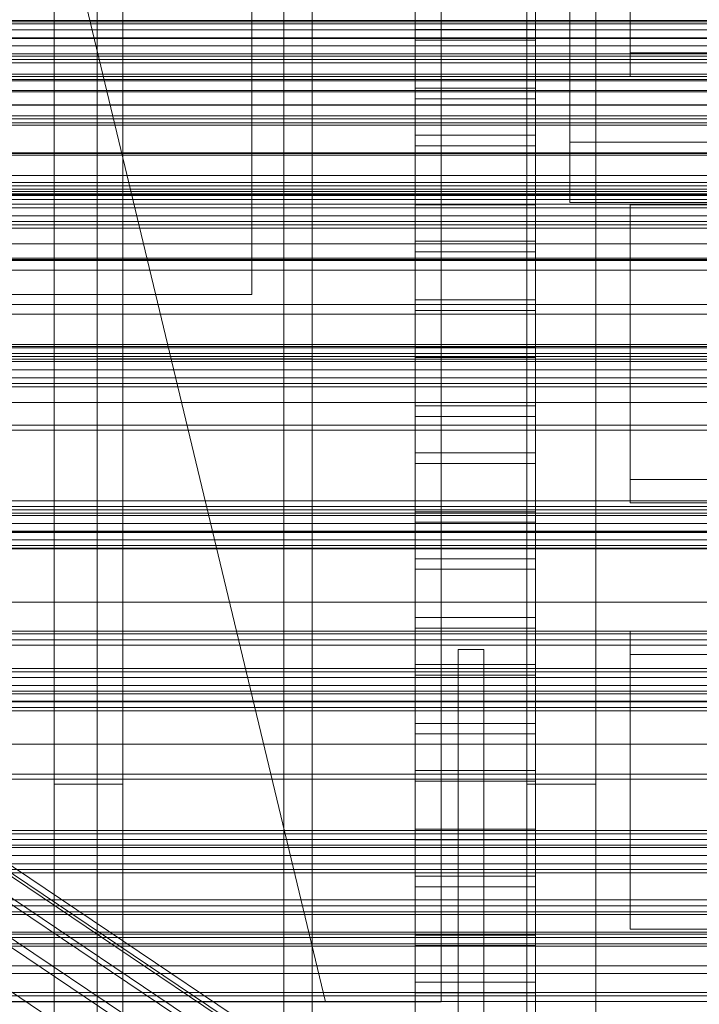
# Model space of a CAD drawing. Header units: millimetres. Extents: x -4395 to 65662, y -65530 to 6847.
# Tile 247 of 256: x -259 to -180, y -34680 to -34566. Entities that reach past the tile are written whole.
import ezdxf

# ---------------------------------------------------------------- set-up
doc = ezdxf.new("R2010")
doc.units = ezdxf.units.MM
for name, color, linetype, lineweight in [('COTAS_O', 1, 'Continuous', 0), ('frontal_briquetadora', 7, 'Continuous', 0), ('frontal_C01', 7, 'Continuous', 0), ('frontal_C02', 7, 'Continuous', 0), ('frontal_C03', 7, 'Continuous', 0), ('frontal_C04', 7, 'Continuous', 0), ('frontal_CHUTE_GRIZZLY_SEPARADOR', 7, 'Continuous', 0), ('frontal_mezcladora', 7, 'Continuous', 0), ('frontal_secador', 7, 'Continuous', 0)]:
    doc.layers.add(name, color=color, linetype=linetype, lineweight=lineweight)
doc.dimstyles.new('R19_100', dxfattribs={"dimtxt": 250, "dimasz": 150, "dimexe": 150, "dimexo": 80, "dimgap": 100, "dimtad": 1, "dimtih": 1, "dimtoh": 1, "dimdsep": 46, "dimcen": 0.09, "dimadec": 0, "dimazin": 0, "dimtfac": 1, "dimtdec": 4, "dimtofl": 0, "dimtmove": 0, "dimatfit": 3, "dimfxl": 1, "dimtolj": 1, "dimtzin": 0, "dimarcsym": 0})

# ---------------------------------------------------------------- blocks, each defined once
blk = doc.blocks.new('DIM_R33_46')
at = {"layer": 'COTAS_O'}
for p, q in [((-650, -33700), (50, -33700)), ((50, -33700), (5, -33850)), ((50, -34900), (50, -33700)), ((50, -33700), (95, -33850)), ((50, -34900), (5, -34750)), ((50, -34900), (95, -34750)), ((-650, -34900), (50, -34900))]:
    blk.add_line(p, q, dxfattribs=at)
blk.add_text('1200 O', height=250, rotation=90, dxfattribs=at).set_placement((-50, -34300))
blk = doc.blocks.new('DIM_R33_47')
at = {"layer": 'COTAS_O'}
for p, q in [((-650, -34200), (-500, -34155)), ((650, -34200), (500, -34155)), ((-650, -34900), (-650, -34200)), ((-650, -34200), (650, -34200)), ((-650, -34200), (-500, -34245)), ((650, -34200), (500, -34245)), ((650, -34900), (650, -34200))]:
    blk.add_line(p, q, dxfattribs=at)
blk.add_text('1300 O', height=250, dxfattribs=at).set_placement((0, -34100))

msp = doc.modelspace()

# ---------------------------------------------------------------- linework, layer by layer
at = {"layer": 'frontal_briquetadora'}
for p, q in [((-430, -33820), (-223.45, -34680)), ((-210, -34680), (-210, -33820)), ((-210, -34680), (-210, -34260)), ((-210, -34680), (-210, -34305)), ((-210, -34471), (-210, -34680)), ((-210, -34496), (-210, -34680)), ((-195, -34580), (-195, -34530)), ((-195, -34537), (-195, -34587)), ((-195, -34587), (-195, -34580)), ((195, -34580), (-195, -34580)), ((195, -34587), (-195, -34587)), ((-430, -34680), (-223.45, -34680)), ((-430, -34680), (-210, -34680)), ((-260, -34680), (-255, -34680)), ((-255, -34685), (-255, -34680)), ((-223.45, -34680), (-210, -34680))]:
    msp.add_line(p, q, dxfattribs=at)
at = {"layer": 'frontal_C01'}
for p, q in [((-250, -33252.594), (-250, -35948.128)), ((-250, -35952.922), (-250, -33257.389)), ((-228.298, -34405.548), (-228.298, -34680.553)), ((-228.298, -34686.312), (-228.298, -34411.307)), ((425, -34572.851), (-425, -34572.851)), ((425, -34575.677), (-425, -34575.677)), ((-425, -34587.189), (425, -34587.189)), ((-450, -34593.624), (450, -34593.624)), ((450, -34604.914), (-450, -34604.914)), ((-332.629, -34616.599), (-148.32, -34740.469)), ((-331.181, -34616.335), (-146.872, -34740.204)), ((-330.692, -34617.511), (-146.383, -34741.38)), ((-334.938, -34618.286), (-150.629, -34742.155)), ((-331.197, -34620.046), (-146.887, -34743.915)), ((-337.95, -34621.28), (-153.641, -34745.149)), ((-332.659, -34623.769), (-148.35, -34747.638)), ((450, -34627.201), (-450, -34627.201)), ((-334.981, -34628.425), (-150.672, -34752.294)), ((-450, -34638.491), (450, -34638.491)), ((-311.15, -34668.809), (311.15, -34668.809)), ((-311.15, -34669.514), (311.15, -34669.514)), ((-311.15, -34669.834), (311.15, -34669.834)), ((-311.15, -34671.902), (311.15, -34671.902)), ((-311.15, -34672.52), (311.15, -34672.52)), ((-311.15, -34675.809), (311.15, -34675.809)), ((-311.15, -34676.683), (311.15, -34676.683))]:
    msp.add_line(p, q, dxfattribs=at)
at = {"layer": 'frontal_C02'}
for p, q in [((-250, -32921.727), (-250, -35767.183)), ((-250, -35771.953), (-250, -32926.497)), ((-228.298, -34455.696), (-228.298, -34746.19)), ((-228.298, -34751.921), (-228.298, -34461.426)), ((-450, -34591.833), (450, -34591.833)), ((450, -34603.756), (-450, -34603.756)), ((-425, -34610.274), (425, -34610.274)), ((425, -34621.728), (-425, -34621.728)), ((450, -34625.243), (-450, -34625.243)), ((425, -34625.415), (-425, -34625.415)), ((-450, -34637.165), (450, -34637.165)), ((-425, -34636.869), (425, -34636.869))]:
    msp.add_line(p, q, dxfattribs=at)
at = {"layer": 'frontal_C03'}
for p, q in [((1270, -34565.855), (-1230, -34565.855)), ((1270, -34566.241), (-1230, -34566.241)), ((1270, -34566.907), (-1230, -34566.907)), ((-1230, -34567.839), (1270, -34567.839)), ((1270, -34568.782), (-1230, -34568.782)), ((1270, -34569.714), (-1230, -34569.714)), ((1270, -34570.38), (-1230, -34570.38)), ((1270, -34570.766), (-1230, -34570.766)), ((1270, -34572.356), (-1230, -34572.356)), ((1270, -34572.718), (-1230, -34572.718)), ((1270, -34581.245), (-1230, -34581.245)), ((1270, -34581.487), (-1230, -34581.487)), ((1270, -34584.696), (-1230, -34584.696)), ((1270, -34585.082), (-1230, -34585.082)), ((1270, -34585.748), (-1230, -34585.748)), ((1270, -34586.101), (-1230, -34586.101)), ((1270, -34586.186), (-1230, -34586.186)), ((-1230, -34586.68), (1270, -34586.68)), ((1270, -34587.623), (-1230, -34587.623)), ((1270, -34588.555), (-1230, -34588.555)), ((1270, -34589.221), (-1230, -34589.221)), ((1270, -34589.607), (-1230, -34589.607)), ((1270, -34603.537), (-1230, -34603.537)), ((1270, -34603.923), (-1230, -34603.923)), ((1270, -34604.589), (-1230, -34604.589)), ((-1230, -34605.521), (1270, -34605.521)), ((1270, -34606.464), (-1230, -34606.464)), ((1270, -34607.396), (-1230, -34607.396)), ((1270, -34608.062), (-1230, -34608.062)), ((1270, -34608.448), (-1230, -34608.448)), ((1270, -34622.378), (-1230, -34622.378)), ((1270, -34622.764), (-1230, -34622.764)), ((1270, -34623.43), (-1230, -34623.43)), ((-1230, -34624.362), (1270, -34624.362)), ((1270, -34625.305), (-1230, -34625.305)), ((1270, -34626.237), (-1230, -34626.237)), ((1270, -34626.903), (-1230, -34626.903)), ((1270, -34627.289), (-1230, -34627.289)), ((1270, -34641.219), (-1230, -34641.219)), ((1270, -34641.605), (-1230, -34641.605)), ((1270, -34642.271), (-1230, -34642.271)), ((-1230, -34643.203), (1270, -34643.203)), ((1270, -34644.145), (-1230, -34644.145)), ((1270, -34645.078), (-1230, -34645.078)), ((1270, -34645.744), (-1230, -34645.744)), ((1270, -34646.13), (-1230, -34646.13)), ((1270, -34660.06), (-1230, -34660.06)), ((1270, -34660.446), (-1230, -34660.446)), ((1270, -34661.112), (-1230, -34661.112)), ((-1230, -34662.044), (1270, -34662.044)), ((1270, -34662.986), (-1230, -34662.986)), ((1270, -34663.918), (-1230, -34663.918)), ((1270, -34664.585), (-1230, -34664.585)), ((1270, -34664.971), (-1230, -34664.971)), ((1270, -34678.901), (-1230, -34678.901)), ((1270, -34679.287), (-1230, -34679.287)), ((1270, -34679.953), (-1230, -34679.953))]:
    msp.add_line(p, q, dxfattribs=at)
at = {"layer": 'frontal_C04'}
for p, q in [((-225, -35487.488), (-225, -34411.606)), ((-225, -34417.244), (-225, -35493.126)), ((-250, -34440.737), (-250, -34605.183)), ((-250, -35516.618), (-250, -34440.737)), ((-225, -34605.183), (-225, -34440.737)), ((-225, -34440.737), (-225, -35516.618)), ((-213, -34531.175), (-213, -34566.883)), ((-199, -34566.883), (-199, -34531.175)), ((-232, -34597.721), (-232, -34537.721)), ((-213, -34573.724), (-213, -34538.015)), ((-199, -34538.015), (-199, -34573.724)), ((-188, -34537.67), (-188, -34569.619)), ((-188, -34572.356), (-188, -34540.406)), ((-213, -34543.488), (-213, -34579.196)), ((-199, -34579.196), (-199, -34543.488)), ((-213, -34586.036), (-213, -34550.328)), ((-199, -34550.328), (-199, -34586.036)), ((-213, -34555.8), (-213, -34591.509)), ((-199, -34591.509), (-199, -34555.8)), ((-225, -35634.08), (-225, -34558.198)), ((-213, -34598.349), (-213, -34562.641)), ((-199, -34562.641), (-199, -34598.349)), ((-225, -34563.836), (-225, -35639.718)), ((-213, -34566.883), (-199, -34566.883)), ((-213, -34566.883), (-213, -34573.724)), ((-199, -34566.883), (-199, -34573.724)), ((-199, -34568.113), (-213, -34568.113)), ((-213, -34568.113), (-213, -34603.821)), ((-213, -34574.953), (-213, -34568.113)), ((-199, -34603.821), (-199, -34568.113)), ((-199, -34568.113), (-199, -34574.953)), ((-188, -34569.619), (188, -34569.619)), ((-188, -34569.619), (-188, -34572.356)), ((188, -34572.356), (-188, -34572.356)), ((-199, -34573.724), (-213, -34573.724)), ((-213, -34574.953), (-199, -34574.953)), ((-213, -34610.662), (-213, -34574.953)), ((-199, -34574.953), (-199, -34610.662)), ((-213, -34579.196), (-199, -34579.196)), ((-213, -34579.196), (-213, -34586.036)), ((-199, -34579.196), (-199, -34586.036)), ((-199, -34580.426), (-213, -34580.426)), ((-213, -34580.426), (-213, -34616.134)), ((-213, -34587.266), (-213, -34580.426)), ((-199, -34616.134), (-199, -34580.426)), ((-199, -34580.426), (-199, -34587.266)), ((-199, -34586.036), (-213, -34586.036)), ((-213, -34587.266), (-199, -34587.266)), ((-213, -34622.974), (-213, -34587.266)), ((-199, -34587.266), (-199, -34622.974)), ((188, -34587.263), (-188, -34587.263)), ((-188, -34587.263), (-188, -34619.212)), ((-188, -34589.999), (-188, -34587.263)), ((-188, -34589.999), (188, -34589.999)), ((-188, -34621.948), (-188, -34589.999)), ((-213, -34591.509), (-199, -34591.509)), ((-213, -34591.509), (-213, -34598.349)), ((-199, -34591.509), (-199, -34598.349)), ((-199, -34592.738), (-213, -34592.738)), ((-213, -34592.738), (-213, -34628.447)), ((-213, -34599.579), (-213, -34592.738)), ((-199, -34628.447), (-199, -34592.738)), ((-199, -34592.738), (-199, -34599.579)), ((-268, -34597.721), (-232, -34597.721)), ((-199, -34598.349), (-213, -34598.349)), ((-213, -34599.579), (-199, -34599.579)), ((-213, -34635.287), (-213, -34599.579)), ((-199, -34599.579), (-199, -34635.287)), ((-213, -34603.821), (-199, -34603.821)), ((-213, -34603.821), (-213, -34610.662)), ((-199, -34603.821), (-199, -34610.662)), ((-250, -34605.183), (-225, -34605.183)), ((-250, -34605.183), (-250, -35681.065)), ((-225, -34605.183), (-225, -35681.065)), ((-199, -34605.051), (-213, -34605.051)), ((-213, -34605.051), (-213, -34640.76)), ((-213, -34611.892), (-213, -34605.051)), ((-199, -34640.76), (-199, -34605.051)), ((-199, -34605.051), (-199, -34611.892)), ((-199, -34610.662), (-213, -34610.662)), ((-213, -34611.892), (-199, -34611.892)), ((-213, -34647.6), (-213, -34611.892)), ((-199, -34611.892), (-199, -34647.6)), ((-213, -34616.134), (-199, -34616.134)), ((-213, -34616.134), (-213, -34622.974)), ((-199, -34616.134), (-199, -34622.974)), ((-199, -34617.364), (-213, -34617.364)), ((-213, -34617.364), (-213, -34653.072)), ((-213, -34624.204), (-213, -34617.364)), ((-199, -34653.072), (-199, -34617.364)), ((-199, -34617.364), (-199, -34624.204)), ((-188, -34619.212), (188, -34619.212)), ((-188, -34619.212), (-188, -34621.948)), ((188, -34621.948), (-188, -34621.948)), ((-199, -34622.974), (-213, -34622.974)), ((-213, -34624.204), (-199, -34624.204)), ((-213, -34659.913), (-213, -34624.204)), ((-199, -34624.204), (-199, -34659.913)), ((-213, -34628.447), (-199, -34628.447)), ((-213, -34628.447), (-213, -34635.287)), ((-199, -34628.447), (-199, -34635.287)), ((-199, -34629.677), (-213, -34629.677)), ((-213, -34629.677), (-213, -34665.385)), ((-213, -34636.517), (-213, -34629.677)), ((-199, -34665.385), (-199, -34629.677)), ((-199, -34629.677), (-199, -34636.517)), ((-199, -34635.287), (-213, -34635.287)), ((-213, -34636.517), (-199, -34636.517)), ((-213, -34672.225), (-213, -34636.517)), ((-199, -34636.517), (-199, -34672.225)), ((188, -34636.856), (-188, -34636.856)), ((-188, -34636.856), (-188, -34668.805)), ((-188, -34639.592), (-188, -34636.856)), ((-188, -34639.592), (188, -34639.592)), ((-188, -34671.541), (-188, -34639.592)), ((-213, -34640.76), (-199, -34640.76)), ((-213, -34640.76), (-213, -34647.6)), ((-199, -34640.76), (-199, -34647.6)), ((-199, -34641.989), (-213, -34641.989)), ((-213, -34641.989), (-213, -34677.698)), ((-213, -34648.83), (-213, -34641.989)), ((-199, -34677.698), (-199, -34641.989)), ((-199, -34641.989), (-199, -34648.83)), ((-199, -34647.6), (-213, -34647.6)), ((-213, -34648.83), (-199, -34648.83)), ((-213, -34684.538), (-213, -34648.83)), ((-199, -34648.83), (-199, -34684.538)), ((-213, -34653.072), (-199, -34653.072)), ((-213, -34653.072), (-213, -34659.913)), ((-199, -34653.072), (-199, -34659.913)), ((-199, -34654.302), (-213, -34654.302)), ((-213, -34654.302), (-213, -34690.01)), ((-213, -34661.143), (-213, -34654.302)), ((-199, -34690.01), (-199, -34654.302)), ((-199, -34654.302), (-199, -34661.143)), ((-199, -34659.913), (-213, -34659.913)), ((-213, -34661.143), (-199, -34661.143)), ((-213, -34696.851), (-213, -34661.143)), ((-199, -34661.143), (-199, -34696.851)), ((-213, -34665.385), (-199, -34665.385)), ((-213, -34665.385), (-213, -34672.225)), ((-199, -34665.385), (-199, -34672.225)), ((-199, -34666.615), (-213, -34666.615)), ((-213, -34666.615), (-213, -34702.323)), ((-213, -34673.455), (-213, -34666.615)), ((-199, -34702.323), (-199, -34666.615)), ((-199, -34666.615), (-199, -34673.455)), ((-188, -34668.805), (188, -34668.805)), ((-188, -34668.805), (-188, -34671.541)), ((188, -34671.541), (-188, -34671.541)), ((-199, -34672.225), (-213, -34672.225)), ((-213, -34673.455), (-199, -34673.455)), ((-213, -34709.164), (-213, -34673.455)), ((-199, -34673.455), (-199, -34709.164)), ((-213, -34677.698), (-199, -34677.698)), ((-213, -34677.698), (-213, -34684.538)), ((-199, -34677.698), (-199, -34684.538)), ((-199, -34678.928), (-213, -34678.928)), ((-213, -34678.928), (-213, -34714.636)), ((-213, -34685.768), (-213, -34678.928)), ((-199, -34714.636), (-199, -34678.928)), ((-199, -34678.928), (-199, -34685.768))]:
    msp.add_line(p, q, dxfattribs=at)
at = {"layer": 'frontal_CHUTE_GRIZZLY_SEPARADOR'}
for p, q in [((-208, -35179), (-208, -34639)), ((-208, -34639), (-208, -34759)), ((-205, -34639), (-208, -34639)), ((-205, -34759), (-205, -34639)), ((-205, -34639), (-205, -35179))]:
    msp.add_line(p, q, dxfattribs=at)
at = {"layer": 'frontal_mezcladora'}
for p, q in [((-255, -34590), (-255, -34525.346)), ((-247, -34590), (-247, -34525.346)), ((-200, -34590), (-200, -34525.346)), ((-192, -34590), (-192, -34525.346)), ((240, -34590), (-420, -34590)), ((-255, -34654.654), (-255, -34590)), ((-247, -34590), (-255, -34590)), ((-247, -34590), (-247, -34654.654)), ((-200, -34654.654), (-200, -34590)), ((-192, -34590), (-200, -34590)), ((-192, -34590), (-192, -34654.654)), ((-315, -34600), (315, -34600)), ((-420, -34637.898), (240, -34637.898)), ((-255, -34654.654), (-255, -34709.466)), ((-255, -34654.654), (-247, -34654.654)), ((-247, -34654.654), (-247, -34709.466)), ((-200, -34654.654), (-200, -34709.466)), ((-200, -34654.654), (-192, -34654.654)), ((-192, -34654.654), (-192, -34709.466))]:
    msp.add_line(p, q, dxfattribs=at)
at = {"layer": 'frontal_secador'}
for p, q in [((1320, -34566), (-1320, -34566)), ((1250, -34565.859), (-1250, -34565.859)), ((-1250, -34566), (1250, -34566)), ((1320, -34567.929), (-1320, -34567.929)), ((-1320, -34570), (1320, -34570)), ((-1250, -34570), (1250, -34570)), ((1320, -34572.071), (-1320, -34572.071)), ((1320, -34574), (-1320, -34574)), ((1250, -34574.141), (-1250, -34574.141)), ((1320, -34575.657), (-1320, -34575.657)), ((1320, -34576.928), (-1320, -34576.928)), ((1250, -34577.285), (-1250, -34577.285)), ((1320, -34577.727), (-1320, -34577.727)), ((1320, -34578), (-1320, -34578)), ((1250, -34578), (-1250, -34578)), ((1250, -34581.314), (-1250, -34581.314)), ((1250, -34583.856), (-1250, -34583.856)), ((1250, -34585.455), (-1250, -34585.455)), ((1250, -34586), (-1250, -34586)), ((1360, -34593.5), (-1360, -34593.5)), ((1360, -34594.863), (-1360, -34594.863)), ((1250, -34593.75), (-1250, -34593.75)), ((1360, -34598.859), (-1360, -34598.859)), ((1360, -34605.216), (-1360, -34605.216)), ((1250, -34612.924), (-1250, -34612.924)), ((1360, -34613.5), (-1360, -34613.5)), ((1360, -34623.147), (-1360, -34623.147)), ((-1360, -34633.5), (1360, -34633.5)), ((-1250, -34633.5), (1250, -34633.5)), ((1360, -34643.853), (-1360, -34643.853)), ((-1250, -34645), (1250, -34645)), ((-1400, -34650), (1400, -34650)), ((-1250, -34650), (1250, -34650)), ((1360, -34653.5), (-1360, -34653.5)), ((1250, -34654.076), (-1250, -34654.076)), ((1360, -34661.784), (-1360, -34661.784)), ((1360, -34668.141), (-1360, -34668.141)), ((1360, -34672.137), (-1360, -34672.137)), ((1360, -34673.5), (-1360, -34673.5)), ((1250, -34673.25), (-1250, -34673.25))]:
    msp.add_line(p, q, dxfattribs=at)

# ---------------------------------------------------------------- dimensions: what is measured, and where the dimension line sits
at = {"layer": 'COTAS_O'}
for p2, distance, picture, middle in [((-650, -33700), -700, 'DIM_R33_46', (50, -34300)), ((650, -34900), 700, 'DIM_R33_47', (0, -34200))]:
    dim = msp.add_aligned_dim(p1=(-650, -34900), p2=p2, distance=distance, text='<> O', dimstyle='R19_100', dxfattribs=at)
    dim.commit()
    dim.dimension.update_dxf_attribs({"geometry": picture, "text_midpoint": middle})

doc.saveas('drawing.dxf')
